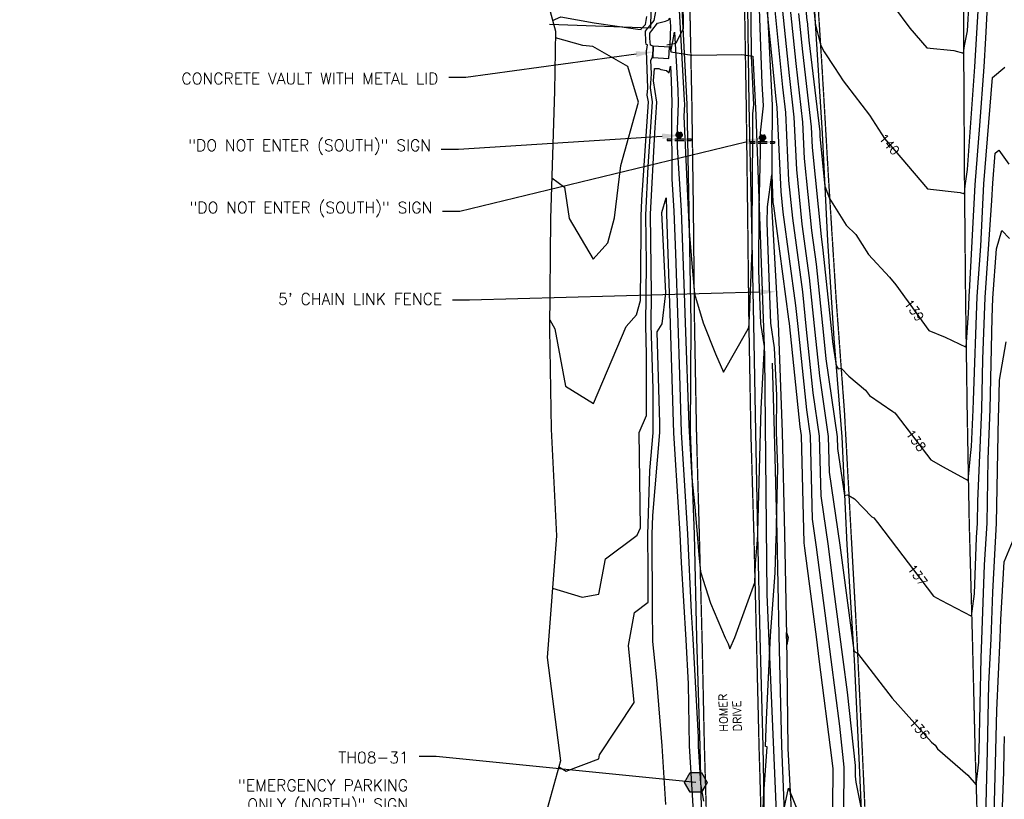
# Model space of a CAD drawing. Header units: feet. Extents: x 351431 to 355879, y 310968 to 329728.
# Tile 105 of 254: x 352992 to 353424, y 320459 to 320801. Entities that reach past the tile are written whole.
import ezdxf

# ---------------------------------------------------------------- set-up
doc = ezdxf.new("R2010")
doc.units = ezdxf.units.FT
doc.header["$MEASUREMENT"] = 0
doc.linetypes.add('D25', pattern=[0.375, 0.25, -0.125])
for name, color, linetype in [('ELIF', 153, 'LINKFENCE'), ('ELIG', 41, 'Continuous'), ('ELTCH-EG1', 253, 'Continuous'), ('ELTCN-EG1', 251, 'Continuous'), ('ELTNB-EG1', 55, 'Continuous'), ('ELTT', 3, 'Continuous'), ('ELU-Unknown', 2, 'Continuous'), ('ELUTU', 153, 'UT'), ('ELYSP', 1, 'D25'), ('ELYSS', 2, 'Continuous'), ('ESFS', 153, 'Continuous'), ('ESGH', 1, 'Continuous'), ('ESMask', 155, 'Continuous'), ('ETFS', 6, 'Continuous'), ('ETGH', 4, 'Continuous'), ('ETIF', 4, 'Continuous'), ('ETRC', 2, 'Continuous'), ('ETTC', 252, 'Continuous'), ('ETU-Unknown', 3, 'Continuous')]:
    doc.layers.add(name, color=color, linetype=linetype)
doc.styles.add('ANNO-TOPO', font='simplex.shx')
doc.styles.add('L180', font='simplex.shx', dxfattribs={"height": 3.6})
doc.styles.add('L80', font='simplex', dxfattribs={"height": 4})
doc.styles.add('ROMANSM', font='romansm.shx')
doc.linetypes.add('LINKFENCE', pattern='A,0.25,-0.08,0.25,-0.08,["X",ROMANSM,S=0.08,R=0,X=-0.004,Y=-0.04],-0.12', length=0.78)
doc.linetypes.add('UT', pattern='A,0.25,-0.07,0.07,-0.07,0.07,-0.07,0.25,-0.08,["UT",ROMANSM,S=0.08,R=0,X=-0.04,Y=-0.04],-0.15', length=1.08)

# ---------------------------------------------------------------- blocks, each defined once
blk = doc.blocks.new('ESIPUBSIGN')
at = {"layer": 'ESMask'}
h = blk.add_hatch(color=256, dxfattribs=at)
edge = h.paths.add_edge_path()
edge.add_arc((0, 0), 0.03, 90, 450)
for p, q in [((-0.03, 0.1047), (-0.0447, 0.1047)), ((-0.0447, 0.1047), (-0.0447, 0.066)), ((-0.03, 0.1047), (-0.03, 0.066)), ((-0.0447, 0.0381), (-0.0447, -0.0393)), ((-0.03, 0.0381), (-0.03, -0.0393)), ((-0.0447, -0.0672), (-0.0447, -0.1059)), ((-0.03, -0.0672), (-0.03, -0.1059)), ((-0.03, -0.1059), (-0.0447, -0.1059))]:
    blk.add_line(p, q)
for start, end in [(144.23142, 216.35632), (17.97024, 107.04945), (253.53828, 340.78828)]:
    blk.add_arc((0, 0), 0.03, start, end)
blk.add_solid([(-0.0447, -0.1059), (-0.03, -0.1059), (-0.0447, 0.1047), (-0.03, 0.1047)], dxfattribs=at)
blk = doc.blocks.new('TH')
blk.add_hatch(color=256).paths.add_polyline_path([(-0.05, 0.0866), (0.05, 0.0866), (0.1, 0), (0.05, -0.0866), (-0.05, -0.0866), (-0.1, 0)])
for p, q in [((-0.1, 0), (-0.05, 0.0866)), ((-0.05, 0.0866), (0.05, 0.0866)), ((0.05, 0.0866), (0.1, 0)), ((-0.05, -0.0866), (-0.1, 0)), ((0.1, 0), (0.05, -0.0866)), ((0.05, -0.0866), (-0.05, -0.0866))]:
    blk.add_line(p, q)

msp = doc.modelspace()

# ---------------------------------------------------------------- linework, layer by layer
at = {"layer": 'ELIF', "flags": 128}
for points in [[(353186.32, 321237.28), (353215.58, 321237.15), (353253.77, 321235.76), (353264.9, 321206.06), (353266.82, 321156.45), (353266.91, 321106.02), (353269.03, 321055.4), (353268.1, 321004.57), (353268.4, 320986.21), (353268.32, 320940.98), (353270.23, 320890.29), (353269.51, 320837.41), (353268.85, 320797.05), (353224.43, 320798.61)], [(353315.09, 320934.77), (353315.7, 320909.49), (353317.77, 320860.14), (353319.33, 320817.76), (353322.18, 320763.28), (353321.83, 320719.61), (353324.83, 320667.67), (353326.47, 320619.95), (353327.55, 320575.46), (353328.48, 320530.59), (353329.1, 320481.15), (353331.46, 320435.06), (353332.48, 320404.2)]]:
    msp.add_lwpolyline(points, dxfattribs=at)
at = {"layer": 'ELIG', "flags": 128}
msp.add_lwpolyline([(353322.21, 320650.11), (353323.05, 320619.88), (353324.17, 320575.15), (353325.09, 320530.75), (353326.27, 320482.31), (353328.15, 320435.2), (353329.28, 320406.23), (353329.95, 320390.94)], dxfattribs=at)
at = {"layer": 'ELTCH-EG1', "elevation": 135, "flags": 128}
for points in [[(353281.13, 320810.18), (353283.58, 320765.39), (353283.63, 320763.76), (353283.41, 320758.32), (353285.2, 320720.3), (353285.37, 320717.4), (353285.74, 320707.82), (353287.06, 320692.16), (353288.03, 320680.59), (353291.87, 320667.79), (353297.27, 320654.17), (353300.78, 320646.21), (353311.11, 320664.14), (353311.91, 320665.76), (353312.03, 320667.56), (353313.33, 320699.64), (353313.44, 320717.68), (353313.5, 320720.72), (353313.67, 320759.42), (353314.09, 320763.35), (353313.04, 320784.87), (353312.75, 320817.45)], [(353322.41, 320813.63), (353326.64, 320771.17), (353327.94, 320760.04), (353329.38, 320730.22), (353331.03, 320713.72), (353335.39, 320681.48), (353337.14, 320664.96), (353340.04, 320637.16), (353342.8, 320618.17), (353343.44, 320592), (353346.69, 320569.89), (353348.98, 320552.19), (353353.2, 320520.17), (353355, 320505.9), (353358.62, 320473.72), (353358.58, 320469.05), (353358.81, 320466.41), (353361.09, 320455.41)], [(353224.58, 320669.07), (353226.76, 320665.12), (353231.51, 320639.98), (353243.74, 320632.42), (353258.14, 320666.23), (353262.71, 320671.28), (353264.36, 320677.57), (353264.72, 320707.56), (353264.62, 320714.57), (353264.99, 320721.68), (353267.85, 320764.75), (353267.38, 320767.66), (353267.62, 320770.64), (353266.96, 320787.18), (353267.23, 320787.71), (353267.4, 320789.66), (353266.89, 320789.87), (353266.78, 320791.06), (353266.57, 320795.73), (353267.47, 320796.93), (353267.74, 320797.23), (353268.52, 320798.04), (353270.38, 320800.4), (353271.27, 320805)], [(353415.38, 320433.49), (353416.62, 320480.12), (353417.26, 320509.49), (353418.18, 320529.24), (353418.9, 320549.71), (353420.62, 320579.97), (353421.39, 320626.54), (353421.54, 320630.03), (353421.81, 320642.63), (353424.84, 320659.5)]]:
    msp.add_lwpolyline(points, dxfattribs=at)
at = {"layer": 'ELTCN-EG1', "flags": 128}
for points, elevation in [([(353368.27, 320816.44), (353382.57, 320796.96), (353390.02, 320788.39), (353401.92, 320787.21), (353406.14, 320786.01), (353406.46, 320789.25), (353407.91, 320795.87), (353409.38, 320821.73)], 141), ([(353225.77, 320551.55), (353238.74, 320547.59), (353246.15, 320548.92), (353249.08, 320564.29), (353262.96, 320574.69), (353264.45, 320577.88), (353263.79, 320619.71), (353267.03, 320627.23), (353267.07, 320653.78), (353266.68, 320666.75), (353267, 320694.03), (353266.72, 320715.04), (353267.8, 320736.4), (353269.68, 320764.67), (353268.71, 320770.78), (353269.22, 320777.02), (353268.98, 320782.96), (353269.66, 320784.27), (353269.93, 320787.44), (353270.02, 320788.82), (353270.02, 320789.1), (353268.81, 320789.6), (353268.54, 320792.54), (353268.44, 320794.8), (353269.31, 320795.96), (353271.78, 320799.15), (353275.42, 320800.14), (353276.86, 320800.67), (353277.26, 320801.35), (353277.6, 320797.85), (353277.24, 320789.63), (353277.72, 320786.74), (353278.62, 320791.13), (353279.32, 320795.24), (353280.71, 320769.76), (353280.88, 320764.03), (353280.44, 320752.74), (353280.48, 320744.79), (353282.18, 320717.06), (353283.58, 320680.83), (353284.02, 320667.81), (353285.6, 320623.12), (353285.69, 320620.01), (353285.84, 320617.73), (353286.94, 320599.76), (353288.18, 320587.06), (353289.28, 320575.16), (353290.01, 320566.05), (353290.71, 320558.59), (353295.13, 320544.86), (353301.59, 320529.76), (353302.88, 320527.02), (353303.64, 320524.89), (353305.74, 320529.85), (353314.58, 320554.02), (353314.82, 320562.18), (353315.73, 320572.74), (353315.84, 320575.04), (353315.86, 320576.14), (353316.99, 320619.86), (353317.36, 320630.18), (353318.73, 320657.39), (353317.2, 320667.56), (353316.35, 320690.69), (353316.52, 320717.96), (353316.98, 320742.7), (353317.01, 320751.17), (353318.29, 320762.96), (353317.81, 320772.72), (353316.16, 320817.77)], 134), ([(353318.64, 320817.02), (353323.73, 320766.02), (353324.18, 320762.16), (353325.95, 320725.4), (353326.85, 320716.4), (353332.39, 320675.42), (353333.37, 320666.21), (353337.17, 320629.7), (353338.83, 320618.3), (353339.73, 320581.67), (353341.53, 320569.47), (353345.27, 320540.57), (353347.94, 320520.23), (353351.64, 320490.95), (353353.66, 320473.01), (353353.5, 320454.18)], 134), ([(353225.83, 320800.39), (353229.51, 320801.98), (353244.07, 320799.41), (353263.22, 320796.59), (353264.72, 320796.48), (353264.71, 320796.67), (353264.72, 320796.68), (353265.51, 320797.59), (353266.57, 320798.68), (353267.19, 320802.12)], 136), ([(353225.5, 320731.41), (353231.01, 320727.23), (353233.15, 320713.61), (353243.7, 320695.78), (353250.12, 320702.88), (353253.02, 320713.9), (353255.71, 320736.85), (353263.53, 320764.51), (353258.81, 320780.15), (353243.51, 320788.93), (353239.04, 320789.46), (353227.04, 320792.7)], 136), ([(353228.63, 320473.21), (353231.74, 320471.27), (353246.06, 320476.67), (353246.38, 320478.46), (353261.63, 320501.38), (353259.06, 320526.31), (353261.82, 320540.84), (353267.78, 320545.3), (353267.7, 320559.31), (353267.62, 320574.92), (353268.56, 320603.01), (353269.94, 320619.57), (353269.97, 320638.77), (353269.12, 320667), (353269.28, 320680.5), (353268.81, 320715.52), (353270.62, 320751.11), (353271.51, 320764.58), (353270.03, 320773.89), (353270.48, 320779.37), (353272.42, 320779.28), (353273.38, 320778.85), (353275.82, 320778.45), (353277.02, 320777.4), (353277.51, 320780.3), (353277.85, 320774.12), (353278.14, 320764.31), (353277.96, 320759.78), (353278.12, 320730.92), (353278.99, 320716.71), (353279.7, 320698.16), (353280.73, 320667.77), (353281.53, 320645.09), (353282.25, 320619.74), (353283.44, 320601.2), (353285.04, 320575.17), (353286.64, 320540.92), (353287.35, 320529.32), (353289.63, 320486.23), (353289.69, 320482.07), (353289.96, 320477.67), (353290.78, 320465.68), (353291.98, 320458.05)], 133), ([(353317.73, 320437.74), (353318.42, 320459.29), (353319.9, 320481.93), (353319.18, 320482.12), (353319.71, 320493.88), (353321.38, 320530.53), (353323.4, 320558.18), (353323.94, 320573.76), (353324, 320575.14), (353324.07, 320579.03), (353324.62, 320604.33), (353324.03, 320619.9), (353324.21, 320635.95), (353323.21, 320656.84), (353321.58, 320667.62), (353319.98, 320711.66), (353320.17, 320718.7), (353321.94, 320732.65), (353322.52, 320720.58), (353322.67, 320719.08), (353329.39, 320669.36), (353329.59, 320667.46), (353334.31, 320622.24), (353334.86, 320618.44), (353336.02, 320571.33), (353336.36, 320569.05), (353341.55, 320528.95), (353342.69, 320520.3), (353348.29, 320476), (353348.7, 320472.29), (353348.43, 320439.31)], 133), ([(353275.55, 320456.59), (353273.9, 320482.42), (353271.52, 320511.09), (353269.79, 320528.06), (353269.7, 320542.78), (353269.55, 320575), (353269.83, 320583.31), (353272.86, 320619.8), (353272.87, 320623.77), (353271.66, 320663.85), (353273.84, 320667.43), (353275.54, 320680.88), (353273.75, 320716.2), (353275.72, 320722.69), (353275.75, 320717.05), (353275.79, 320716.37), (353275.83, 320715.49), (353277.44, 320667.72), (353277.46, 320667.06), (353278.81, 320619.48), (353281.04, 320584.67), (353281.62, 320575.22), (353282.21, 320562.78), (353284.28, 320528.89), (353285.3, 320509.61), (353285.68, 320482.34), (353287.45, 320453.5)], 132), ([(353419.56, 320452.13), (353420.3, 320480.25), (353420.69, 320497.96), (353422.15, 320529.62), (353422.44, 320537.68), (353423.88, 320563.08), (353428.28, 320573.53)], 134), ([(353329.22, 320529.86), (353328.53, 320526.64), (353328.45, 320532.02), (353328.65, 320531.57), (353329.22, 320529.86)], 132), ([(353422.14, 320429.1), (353423.73, 320470.76), (353423.99, 320480.38), (353424.12, 320486.44)], 133), ([(353326.37, 320450.03), (353329.36, 320463.84), (353333.69, 320452.98)], 132)]:
    msp.add_lwpolyline(points, dxfattribs=dict(at, elevation=elevation))
at = {"layer": 'ELTNB-EG1'}
msp.add_polyline3d([(353224.79, 320804.32, 136.05), (353227.08, 320795.67, 135.94), (353226.7, 320769.45, 136.47), (353224.95, 320713.61, 135.78), (353224.54, 320665.08, 134.93), (353225.2, 320621.25, 134.69), (353227.5, 320574.48, 134.46), (353223.48, 320521.14, 133.39), (353229.33, 320475.73, 133.03), (353217.65, 320433.75, 132.53)], dxfattribs=at)
at = {"layer": 'ELTT', "flags": 128}
msp.add_lwpolyline([(353268.4, 320986.21), (353268.32, 320940.98), (353270.23, 320890.29), (353269.51, 320837.41), (353268.85, 320797.05)], dxfattribs=at)
at = {"layer": 'ELU-Unknown', "flags": 128}
msp.add_lwpolyline([(353270.02, 320789.09), (353269.75, 320784.14), (353276.85, 320783.76), (353277.08, 320788.69)], close=True, dxfattribs=at)
at = {"layer": 'ELUTU', "flags": 128}
msp.add_lwpolyline([(352889.15, 324947.6), (352878.75, 324932.24), (352877.32, 324911.98), (352885.36, 324863.78), (352897.52, 324811.71), (352915.44, 324730.71), (352925.17, 324676.25), (352943.22, 324561.59), (352961.67, 324436.3), (352965.64, 324385.94), (352961.43, 324365.18), (352966.7, 324314.53), (352970.55, 324283.81), (353004.14, 324135.66), (353032.68, 323962.48), (353069.64, 323744.04), (353074.05, 323703.89), (353092.23, 323609.76), (353115.05, 323465.3), (353132.01, 323339.25), (353160.03, 323197.98), (353177.98, 323046.1), (353186.63, 322985.98), (353196.49, 322940.38), (353214.97, 322837.71), (353238.13, 322636.08), (353246.3, 322501.37), (353261.93, 322372.8), (353268.94, 322323.5), (353268.01, 322240.28), (353260.78, 322151.44), (353250.33, 322052.46), (353240.43, 322003.38), (353238.13, 321995.02), (353234.25, 321985.81), (353226.34, 321980.02), (353205.82, 321930.21), (353185.2, 321878.62), (353164.6, 321822.32), (353152.68, 321784.92), (353150.21, 321773.73), (353151.37, 321754.74), (353152.17, 321732.48), (353147.39, 321694.92), (353148, 321676.48), (353153.73, 321581.85), (353159.04, 321553.16), (353171.21, 321514.47), (353210.7, 321410.63), (353239.57, 321314.47), (353271.27, 321230.86), (353278.83, 321140.25), (353281.61, 321001.73), (353282.4, 320859.24), (353283.08, 320796.83), (353279.85, 320790.34), (353275.88, 320789.61)], dxfattribs=at)
at = {"layer": 'ELYSP', "flags": 128}
msp.add_lwpolyline([(353225.97, 320375), (353233.33, 320369.44), (353240.43, 320364.53), (353248.8, 320365), (353266.3, 320367.72), (353278.3, 320370.61), (353282.64, 320372.96), (353291.49, 320378.76), (353295.33, 320384.45), (353293.9, 320434.98), (353292.49, 320481.98), (353291.47, 320529.58), (353290.27, 320575.17), (353289.03, 320620.03), (353288.16, 320667.83), (353287.66, 320717.45), (353287.01, 320763.69), (353285.91, 320817.04), (353284.81, 320860.99), (353284.28, 320908.08), (353283.71, 320958.88), (353283.21, 321010.47), (353282.8, 321056.89), (353281.4, 321110.14), (353280.23, 321162.26), (353276.46, 321213.84), (353270.16, 321266), (353265.24, 321299.81), (353260.22, 321315.76), (353245.08, 321364.67), (353228.32, 321412.51), (353209.61, 321457.5), (353206.58, 321462.89), (353207.22, 321463.12), (353208.39, 321462.95, 0.103227), (353206.49, 321474.47), (353192.63, 321508.25), (353173.63, 321554.51), (353173.04, 321555.98), (353170.44, 321561.81), (353169.16, 321564.47), (353167.38, 321568.23), (353166.93, 321569.05), (353166.42, 321569.9), (353161.79, 321577.35), (353160.04, 321580.11), (353158.2, 321582.83), (353157.21, 321584.2), (353156.17, 321585.59), (353155.06, 321587), (353153.87, 321588.45), (353152.61, 321589.92), (353151.37, 321591.31), (353150.15, 321592.63), (353148.93, 321593.89), (353147.72, 321595.11), (353145.28, 321597.45), (353142.74, 321599.74), (353140.04, 321602.06), (353137.13, 321604.51), (353136.13, 321605.34), (353134.19, 321606.87), (353132.32, 321608.26), (353130.44, 321609.55), (353128.5, 321610.78), (353126.44, 321611.99), (353124.2, 321613.22), (353122.45, 321614.13), (353119.12, 321615.79), (353115.93, 321617.27), (353112.78, 321618.64), (353102.69, 321622.86), (353101.37, 321623.38), (353100.54, 321623.66), (353097.13, 321624.71), (353096.01, 321625.07), (353094.25, 321625.59), (353089.77, 321626.75), (353088.35, 321627.15), (353085.41, 321627.87), (353081.83, 321628.79), (353080.04, 321629.19), (353078.16, 321629.55), (353076.14, 321629.84), (353072.81, 321630.22), (353066.53, 321630.89), (353060.59, 321631.46), (353054.78, 321631.96), (353048.92, 321632.41), (353042.81, 321632.83), (353036.27, 321633.24), (353035.82, 321633.26), (353034.96, 321633.25), (353034.14, 321633.18), (353033.35, 321633.08), (353030.85, 321632.61), (353028.71, 321632.19), (353027.13, 321631.79), (353025.44, 321631.28), (353023.1, 321630.45), (353021.38, 321629.74), (353019.55, 321628.91), (353018.48, 321628.36), (353017.72, 321627.88), (353016.92, 321627.32), (353014.91, 321625.81), (353011.82, 321623.38), (353011.59, 321623.24), (353011.29, 321623.1), (353011.03, 321622.92), (353010.92, 321622.78), (353010.03, 321621.45), (353008.29, 321618.97), (353006.6, 321616.63), (353005, 321614.33), (353004.23, 321613.16), (353003.49, 321611.96), (353002.78, 321610.71), (353002.1, 321609.4), (353001.45, 321608.01), (353000.85, 321606.54), (353000.35, 321605.09), (352999.92, 321603.5), (352999.55, 321601.83), (352999.23, 321600.1), (352998.96, 321598.37), (352998.74, 321596.68), (352998.56, 321595.07), (352998.31, 321592.28), (352998.15, 321589.63), (352998.07, 321571.56), (352998.98, 321566.52), (352998.73, 321561.81), (352997.41, 321543.93), (353000.58, 321539.27), (353011.33, 321540.33), (353012.05, 321542.26), (353011.42, 321566.09), (353014.48, 321585.23), (353019.4, 321599), (353024.09, 321607.66), (353034.82, 321608.4), (353064.89, 321603.35), (353088.9, 321599.75), (353110, 321589.21), (353119.33, 321566.97), (353122.22, 321559.9), (353136.38, 321522.34), (353154.93, 321477.42), (353173.01, 321432.51), (353191.59, 321383.95), (353194.43, 321381.79), (353204.82, 321383.92), (353221.76, 321337.11), (353238.08, 321289.93), (353250.28, 321259.67), (353253.12, 321245.55), (353229.8, 321244.19), (353184.16, 321244.83), (353136.79, 321246.57)], format="xyb", dxfattribs=at)
for points in [[(353417.92, 321550.15), (353416.15, 321545.24), (353414.25, 321535.71), (353409.86, 321520.1), (353406.03, 321490.35), (353405.9, 321475.54), (353406.14, 321426.33), (353405.78, 321376.38), (353405.66, 321325.93), (353405.79, 321276.34), (353405.96, 321226.93), (353406, 321176.32), (353406.13, 321125.48), (353406.14, 321079.98), (353406.09, 321030.62), (353406.09, 320980.03), (353406.19, 320927.66), (353406.07, 320879.9), (353406.11, 320828.82), (353406.15, 320780.2), (353406.47, 320727.87), (353406.92, 320679.83), (353407.63, 320629.39), (353408.54, 320579.97), (353409.95, 320528.74), (353411.13, 320479.93), (353412.73, 320429.1), (353414.43, 320379.83), (353416.04, 320328.7), (353418.08, 320279.83), (353419.97, 320230.49)], [(353304.49, 321031.82), (353306.45, 321037.38), (353308.11, 321040.07), (353311.53, 321040.48), (353315.49, 321040.66), (353317.1, 321040.2), (353318.25, 321038.53), (353320.02, 321029.71), (353325.86, 320979.34), (353331.76, 320929.3), (353336.89, 320879.34), (353340.8, 320829.37), (353344.01, 320779.08), (353346.92, 320729.2), (353350.11, 320678.7), (353353.8, 320628.74), (353356.54, 320578.6), (353359.34, 320528.16), (353361.7, 320478.44), (353363.97, 320428.56), (353368.22, 320378.44), (353372.01, 320328.68), (353375.42, 320277.95), (353378.64, 320228.17)], [(353304.51, 321031.71), (353304.59, 321011.59), (353306.17, 320958.98), (353307.63, 320908.19), (353308.58, 320860.83), (353309.81, 320817.17), (353310.71, 320763.57), (353311.3, 320717.65), (353311.88, 320667.56), (353312.75, 320619.76), (353314.06, 320575.13), (353315.17, 320530.09), (353316.32, 320482.21), (353317.71, 320434.97), (353318.47, 320406.35), (353319.08, 320383.64), (353319.99, 320352.98), (353321.17, 320324.41), (353323.21, 320278.76), (353325.25, 320230.5)]]:
    msp.add_lwpolyline(points, dxfattribs=at)
at = {"layer": 'ELYSS', "flags": 128}
for points in [[(353279.5, 321055.11), (353280.35, 321010.7), (353280.09, 320958.87), (353280.61, 320907.96), (353281.24, 320860.98), (353281.94, 320816.91), (353284.72, 320763.65), (353285.57, 320717.42), (353286.48, 320667.84), (353286.17, 320620.04), (353287.88, 320575.13), (353288.95, 320529.55), (353290.41, 320482.02), (353291.48, 320434.81), (353290.45, 320386.33), (353288.76, 320380.86), (353282.64, 320372.96)], [(353307.54, 321006.91), (353308.89, 320959.1), (353308.86, 320908.27), (353309.89, 320860.7), (353311.12, 320817.23), (353311.99, 320763.54), (353313.01, 320717.64), (353313.91, 320667.51), (353314.84, 320619.85), (353315.68, 320575.03), (353316.7, 320530.26), (353317.99, 320482.09), (353318.87, 320435.07), (353321.05, 320406.44), (353321.09, 320383.71), (353324.34, 320353.66), (353324.02, 320323.84), (353325.77, 320278.83), (353327.79, 320230.51)], [(353322.92, 320985.71), (353326.64, 320955), (353330.61, 320930.22), (353331.9, 320914.56), (353334.43, 320888.92), (353338.57, 320842.36), (353341.13, 320796.8), (353344.14, 320750.94), (353346.47, 320703.84), (353349.18, 320660.96), (353352.72, 320617.83), (353354.86, 320570.55), (353358.19, 320520.11), (353360.26, 320473.95), (353363.06, 320411.6), (353366.34, 320378.78), (353368.56, 320332.38), (353371.87, 320286.37), (353374.52, 320239.26)]]:
    msp.add_lwpolyline(points, dxfattribs=at)
at = {"layer": 'ETFS', "linetype": 'ByBlock', "lineweight": -2}
for p, q in [((353184.49, 320743.87), (353176.99, 320743.87)), ((353185.07, 320716.58), (353177.57, 320716.58))]:
    msp.add_line(p, q, dxfattribs=at)
for points in [[(353273.9, 320749.58), (353184.49, 320743.87)], [(353310.66, 320747.09), (353185.07, 320716.58)]]:
    msp.add_lwpolyline(points, dxfattribs=at)
at = {"layer": 'ETFS'}
for points in [[(353273.82, 320750.83), (353281.38, 320750.06), (353273.98, 320748.34)], [(353310.37, 320748.3), (353317.95, 320748.86), (353310.96, 320745.87)]]:
    msp.add_solid(points, dxfattribs=at)
at = {"layer": 'ETGH', "linetype": 'ByBlock', "lineweight": -2}
msp.add_line((353174.73, 320477.74), (353167.23, 320477.74), dxfattribs=at)
msp.add_lwpolyline([(353288.63, 320466.34), (353174.73, 320477.74)], dxfattribs=at)
at = {"layer": 'ETIF', "linetype": 'ByBlock', "lineweight": -2}
msp.add_line((353189.41, 320677.81), (353181.91, 320677.81), dxfattribs=at)
msp.add_lwpolyline([(353316.53, 320681.3), (353189.41, 320677.81)], dxfattribs=at)
at = {"layer": 'ETIF'}
msp.add_solid([(353316.5, 320682.55), (353324.03, 320681.51), (353316.57, 320680.05)], dxfattribs=at)
at = {"layer": 'ETU-Unknown', "linetype": 'ByBlock', "lineweight": -2}
msp.add_line((353187.75, 320775.42), (353180.25, 320775.42), dxfattribs=at)
msp.add_lwpolyline([(353262.45, 320785.6), (353187.75, 320775.42)], dxfattribs=at)
at = {"layer": 'ETU-Unknown'}
msp.add_solid([(353262.29, 320786.84), (353269.89, 320786.61), (353262.62, 320784.36)], dxfattribs=at)

# ---------------------------------------------------------------- block references
at = {"layer": 'ESFS', "xscale": 50, "yscale": 50, "zscale": 50, "rotation": 90}
for p in [(353281.38, 320750.06), (353317.95, 320748.86)]:
    msp.add_blockref('ESIPUBSIGN', p, dxfattribs=at)
at = {"layer": 'ESGH', "xscale": 50, "yscale": 50, "zscale": 50}
msp.add_blockref('TH', (353288.63, 320466.34), dxfattribs=at)

# ---------------------------------------------------------------- texts
at = {"layer": 'ETFS', "char_height": 5, "attachment_point": 3, "style": 'ANNO-TOPO'}
for s, insert in [('"DO NOT ENTER (SOUTH)" SIGN', (353172.49, 320748.15)), ('"DO NOT ENTER (SOUTH)" SIGN', (353173.07, 320720.87)), ('"EMERGENCY PARKING\\P ONLY (NORTH)" SIGN', (353162.41, 320467.54))]:
    msp.add_mtext(s, dxfattribs=dict(at, insert=insert))
at = {"layer": 'ETGH', "insert": (353162.73, 320479.74), "char_height": 5, "attachment_point": 3, "style": 'ANNO-TOPO'}
msp.add_mtext('TH08-31', dxfattribs=at)
at = {"layer": 'ETIF', "insert": (353177.41, 320680.76), "char_height": 5, "attachment_point": 3, "style": 'ANNO-TOPO'}
msp.add_mtext("5' CHAIN LINK FENCE", dxfattribs=at)
at = {"layer": 'ETTC', "char_height": 4, "attachment_point": 5, "style": 'L80', "bg_fill": 3, "box_fill_scale": 1.2, "bg_fill_color": 256}
for s, insert, rotation, bg_fill_transparency in [('{139}', (353384.5, 320673.3, 139), 305.8025, 1052), ('{138}', (353385.21, 320616.25, 138), 307.3896, 1057), ('{137}', (353385.95, 320557.17, 137), 307.221, 1062), ('{136}', (353386.79, 320489.87, 136), 311.7373, 1067)]:
    msp.add_mtext(s, dxfattribs=dict(at, insert=insert, rotation=rotation, bg_fill_transparency=bg_fill_transparency))
at = {"layer": 'ETU-Unknown', "insert": (353175.75, 320777.42), "char_height": 5, "attachment_point": 3, "style": 'ANNO-TOPO'}
msp.add_mtext('CONCRETE VAULT WITH METAL LID', dxfattribs=at)

# ---------------------------------------------------------------- next in the draw order: texts
at = {"layer": 'ETRC', "insert": (353299.16, 320488.51), "char_height": 3.6, "width": 20.2407, "attachment_point": 1, "rotation": 91.5367, "style": 'L180', "bg_fill": 3, "box_fill_scale": 1.5, "bg_fill_color": 256, "bg_fill_true_color": 13158600, "bg_fill_transparency": 16324528}
msp.add_mtext('HOMER DRIVE', dxfattribs=at)
at = {"layer": 'ETTC', "insert": (353373.55, 320746.11, 140), "char_height": 4, "attachment_point": 5, "rotation": 311.1989, "style": 'L80', "bg_fill": 3, "box_fill_scale": 1.2, "bg_fill_color": 256, "bg_fill_transparency": 1042}
msp.add_mtext('{140}', dxfattribs=at)

# ---------------------------------------------------------------- next in the draw order: linework, layer by layer
at = {"layer": 'ELTCH-EG1', "elevation": 140, "flags": 128}
msp.add_lwpolyline([(353337.03, 320840.39), (353340.99, 320799.38), (353341.11, 320798.46), (353343.33, 320789.7), (353344.96, 320786.66), (353349.52, 320779.71), (353353.37, 320773.87), (353354.8, 320771.95), (353364.82, 320758.87), (353371.37, 320748.6), (353378.66, 320740.27), (353390.27, 320726.57), (353404.61, 320724.89), (353406.51, 320724.39), (353406.87, 320727.91), (353407.84, 320735.02), (353411.06, 320780.09), (353412.6, 320807.15)], dxfattribs=at)
at = {"layer": 'ELTCN-EG1', "flags": 128}
for points, elevation in [([(353333.93, 320836.43), (353337.41, 320800.37), (353337.48, 320800.09), (353338.3, 320791.8), (353343.01, 320751.57), (353343.11, 320749.49), (353345.28, 320727.77), (353346.82, 320723.49), (353347.36, 320722.31), (353354.65, 320710.7), (353358.82, 320706.56), (353364.43, 320697.78), (353373.65, 320687.9), (353376.4, 320684.52), (353390.87, 320664.46), (353398.01, 320661.59), (353407.24, 320657.13), (353408.25, 320672.01), (353408.48, 320675.05), (353408.64, 320679.73), (353408.76, 320681.37), (353411.22, 320728.32), (353413.27, 320754.3), (353415.11, 320780.05), (353415.82, 320792.56), (353417.82, 320829.44)], 139), ([(353326.17, 320810.24), (353329.56, 320776.33), (353331.71, 320757.92), (353332.82, 320735.04), (353335.22, 320711.04), (353338.39, 320687.54), (353340.92, 320663.7), (353342.91, 320644.62), (353346.77, 320618.03), (353347.15, 320602.33), (353351.86, 320570.31), (353352.7, 320563.81), (353357.93, 320524.11), (353358.67, 320523.47), (353359.58, 320522.97), (353374.8, 320503.3), (353392.1, 320483.92), (353393.66, 320482.61), (353394.73, 320481), (353408.02, 320469.45), (353411.59, 320465.19), (353412.75, 320475.27), (353412.85, 320476.84), (353412.93, 320479.99), (353413.84, 320521.01), (353414.2, 320528.87), (353415.36, 320561.74), (353416.4, 320579.99), (353416.86, 320608.08), (353417.82, 320629.91), (353418.68, 320670.04), (353418.99, 320678.56), (353420.51, 320700.24), (353422.9, 320708.29), (353426.31, 320704.75)], 136), ([(353329.94, 320806.86), (353332.47, 320781.48), (353335.48, 320755.81), (353336.25, 320739.85), (353339.4, 320708.36), (353341.4, 320693.6), (353344.69, 320662.45), (353345.77, 320652.08), (353350.74, 320617.9), (353350.86, 320612.66), (353353.88, 320592.13), (353355.2, 320592.35), (353355.8, 320592.14), (353358.21, 320590.62), (353365.95, 320582.81), (353366.78, 320582.29), (353368.43, 320580.24), (353392.94, 320547.97), (353396.15, 320546.29), (353409.66, 320539.23), (353409.96, 320541.38), (353410.94, 320548.94), (353411.82, 320573.77), (353412.18, 320580.01), (353412.34, 320589.62), (353414.1, 320629.79), (353414.57, 320651.92), (353415.54, 320678.95), (353418.53, 320721.41), (353418.93, 320729.08), (353419.96, 320742.17), (353421.64, 320743.56), (353425.94, 320737.33)], 137), ([(353333.71, 320803.47), (353335.39, 320786.64), (353339.24, 320753.69), (353339.68, 320744.67), (353343.58, 320705.69), (353344.4, 320699.66), (353348.47, 320661.2), (353348.64, 320659.54), (353350.16, 320649.08), (353351.09, 320647.65), (353352.38, 320648.01), (353355.86, 320644.44), (353363.06, 320638.24), (353364.92, 320635.99), (353375.11, 320628.89), (353375.91, 320628.39), (353376.55, 320627.59), (353391.72, 320607.74), (353397.19, 320604.67), (353408.19, 320598.64), (353409.12, 320609.59), (353409.67, 320613.57), (353410.37, 320629.67), (353410.46, 320633.81), (353412.09, 320679.34), (353413.64, 320701.39), (353415.07, 320728.7), (353418.76, 320775.37), (353424.29, 320779.97)], 138)]:
    msp.add_lwpolyline(points, dxfattribs=dict(at, elevation=elevation))
at = {"layer": 'ELUTU', "flags": 128}
msp.add_lwpolyline([(353277.65, 320786.69), (353286.89, 320785.15), (353308.83, 320785.41), (353313.69, 320784.78), (353315.04, 320759.07), (353318.82, 320653.46), (353319.81, 320548.64), (353326.1, 320402.16), (353331.49, 320275.63), (353333.03, 320231.05)], dxfattribs=at)

doc.saveas('drawing.dxf')
